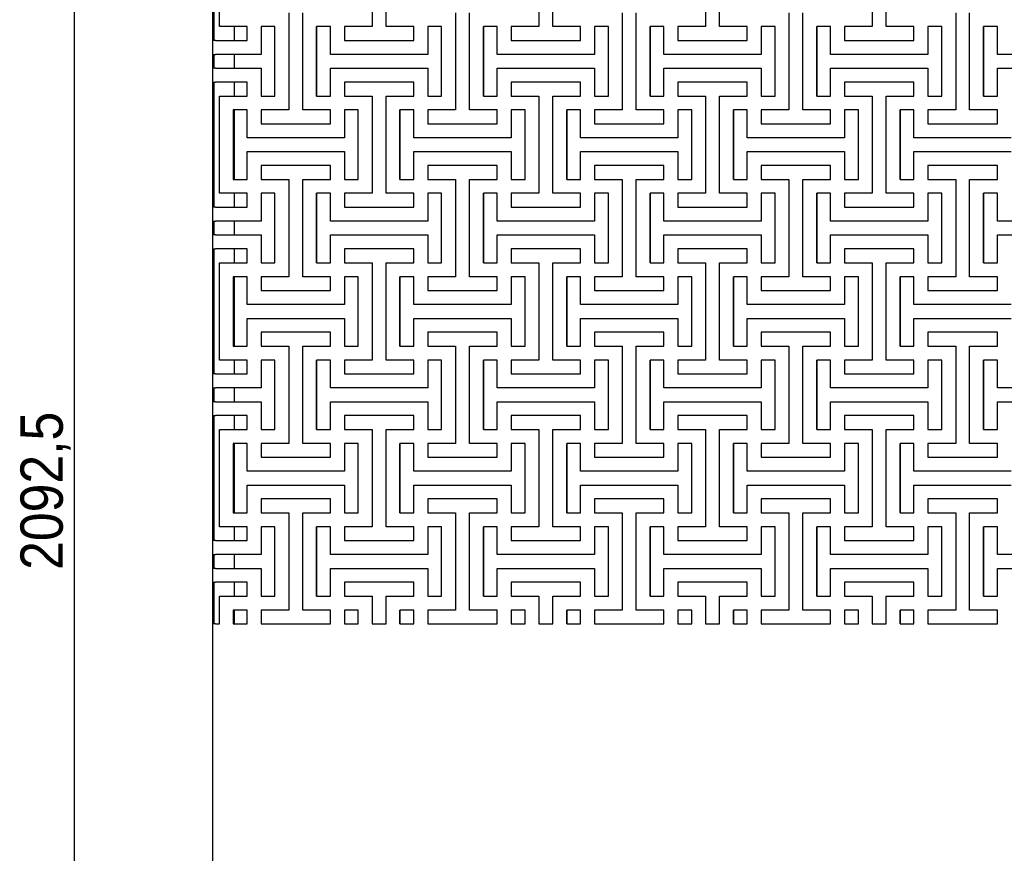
# Model space of a CAD drawing. Header units: millimetres. Extents: x -474 to 5676, y -231 to 4074.
# Tile 2 of 43: x 357 to 1095, y 1922 to 2547. Entities that reach past the tile are written whole.
import ezdxf

# ---------------------------------------------------------------- set-up
doc = ezdxf.new("R2010")
doc.units = ezdxf.units.MM
doc.header["$LTSCALE"] = 12
doc.linetypes.add('SLD-Solido', pattern=[0])
doc.layers.add('QUOTE', color=1, linetype='SLD-Solido')
doc.styles.add('SLDTEXTSTYLE0', font='GOTHIC.TTF', dxfattribs={"width": 0.913})
doc.dimstyles.new('SLDDIMSTYLE0', dxfattribs={"dimtxt": 31.75, "dimasz": 33.6, "dimexe": 0, "dimexo": 0.0625, "dimgap": 7.9375, "dimtad": 1, "dimdec": 1, "dimrnd": 1e-09, "dimzin": 12, "dimdsep": 46, "dimtxsty": 'SLDTEXTSTYLE0', "dimsah": 1, "dimcen": 0.09, "dimadec": 0, "dimazin": 3, "dimtfac": 1, "dimtdec": 1, "dimtofl": 0, "dimtmove": 0, "dimatfit": 3, "dimfxl": 1, "dimfrac": 2, "dimtolj": 1, "dimtzin": 12, "dimarcsym": 0})

# ---------------------------------------------------------------- blocks, each defined once
blk = doc.blocks.new('_D')
at = {"layer": 'QUOTE', "transparency": 16777216}
for p, q in [((491.42, 3219.91), (385.63, 3219.91)), ((397.63, 1127.46), (397.63, 3219.91)), ((491.42, 1127.46), (385.63, 1127.46))]:
    blk.add_line(p, q, dxfattribs=at)
for points in [[(397.63, 3219.91), (394.63, 3186.31), (400.63, 3186.31)], [(397.63, 1127.46), (400.63, 1161.06), (394.63, 1161.06)]]:
    blk.add_solid(points, dxfattribs=at)
at = {"layer": 'QUOTE', "transparency": 16777216, "insert": (357.07, 2134.53), "char_height": 31.75, "attachment_point": 1, "rotation": 90, "style": 'SLDTEXTSTYLE0'}
blk.add_mtext('2092,5', dxfattribs=at)

msp = doc.modelspace()

# ---------------------------------------------------------------- linework, layer by layer
for p, q in [((501.02, 2614.82), (501.02, 2541.9)), ((502.22, 2541.9), (502.22, 2614.82)), ((506.23, 2541.9), (506.23, 2614.82)), ((620.81, 2614.82), (620.81, 2541.9)), ((631.23, 2541.9), (631.23, 2614.82)), ((745.81, 2614.82), (745.81, 2541.9)), ((756.23, 2541.9), (756.23, 2614.82)), ((870.81, 2614.82), (870.81, 2541.9)), ((881.23, 2541.9), (881.23, 2614.82)), ((995.81, 2614.82), (995.81, 2541.9)), ((1006.23, 2541.9), (1006.23, 2614.82)), ((558.31, 2552.32), (558.31, 2479.4)), ((568.73, 2479.4), (568.73, 2552.32)), ((683.31, 2552.32), (683.31, 2479.4)), ((693.73, 2479.4), (693.73, 2552.32)), ((808.31, 2552.32), (808.31, 2479.4)), ((818.73, 2479.4), (818.73, 2552.32)), ((933.31, 2552.32), (933.31, 2479.4)), ((943.73, 2479.4), (943.73, 2552.32)), ((1058.31, 2552.32), (1058.31, 2479.4)), ((1068.73, 2479.4), (1068.73, 2552.32)), ((502.22, 2541.9), (501.02, 2541.9)), ((501.02, 2541.9), (501.02, 2531.48)), ((502.22, 2531.48), (502.22, 2541.9)), ((527.06, 2541.9), (506.23, 2541.9)), ((517.22, 2541.9), (517.22, 2531.48)), ((527.06, 2531.48), (527.06, 2541.9)), ((547.9, 2541.9), (537.48, 2541.9)), ((537.48, 2541.9), (537.48, 2521.07)), ((547.9, 2489.82), (547.9, 2541.9)), ((579.15, 2489.82), (579.15, 2541.9)), ((589.56, 2541.9), (579.15, 2541.9)), ((579.15, 2541.9), (579.15, 2489.82)), ((589.56, 2521.07), (589.56, 2541.9)), ((620.81, 2541.9), (599.98, 2541.9)), ((599.98, 2541.9), (599.98, 2531.48)), ((652.06, 2541.9), (631.23, 2541.9)), ((652.06, 2531.48), (652.06, 2541.9)), ((672.9, 2541.9), (662.48, 2541.9)), ((662.48, 2541.9), (662.48, 2521.07)), ((672.9, 2489.82), (672.9, 2541.9)), ((704.15, 2489.82), (704.15, 2541.9)), ((714.56, 2541.9), (704.15, 2541.9)), ((704.15, 2541.9), (704.15, 2489.82)), ((714.56, 2521.07), (714.56, 2541.9)), ((745.81, 2541.9), (724.98, 2541.9)), ((724.98, 2541.9), (724.98, 2531.48)), ((777.06, 2541.9), (756.23, 2541.9)), ((777.06, 2531.48), (777.06, 2541.9)), ((797.9, 2541.9), (787.48, 2541.9)), ((787.48, 2541.9), (787.48, 2521.07)), ((797.9, 2489.82), (797.9, 2541.9)), ((829.15, 2489.82), (829.15, 2541.9)), ((839.56, 2541.9), (829.15, 2541.9)), ((829.15, 2541.9), (829.15, 2489.82)), ((839.56, 2521.07), (839.56, 2541.9)), ((870.81, 2541.9), (849.98, 2541.9)), ((849.98, 2541.9), (849.98, 2531.48)), ((902.06, 2541.9), (881.23, 2541.9)), ((902.06, 2531.48), (902.06, 2541.9)), ((922.9, 2541.9), (912.48, 2541.9)), ((912.48, 2541.9), (912.48, 2521.07)), ((922.9, 2489.82), (922.9, 2541.9)), ((954.15, 2489.82), (954.15, 2541.9)), ((964.56, 2541.9), (954.15, 2541.9)), ((954.15, 2541.9), (954.15, 2489.82)), ((964.56, 2521.07), (964.56, 2541.9)), ((995.81, 2541.9), (974.98, 2541.9)), ((974.98, 2541.9), (974.98, 2531.48)), ((1027.06, 2541.9), (1006.23, 2541.9)), ((1027.06, 2531.48), (1027.06, 2541.9)), ((1047.9, 2541.9), (1037.48, 2541.9)), ((1037.48, 2541.9), (1037.48, 2521.07)), ((1047.9, 2489.82), (1047.9, 2541.9)), ((1079.15, 2489.82), (1079.15, 2541.9)), ((1089.56, 2541.9), (1079.15, 2541.9)), ((1079.15, 2541.9), (1079.15, 2489.82)), ((1089.56, 2521.07), (1089.56, 2541.9)), ((501.02, 2531.48), (501.02, 2521.07)), ((503.42, 2531.48), (501.02, 2531.48)), ((503.42, 2531.48), (527.06, 2531.48)), ((599.98, 2531.48), (652.06, 2531.48)), ((724.98, 2531.48), (777.06, 2531.48)), ((849.98, 2531.48), (902.06, 2531.48)), ((974.98, 2531.48), (1027.06, 2531.48)), ((501.02, 2521.07), (503.42, 2521.07)), ((501.02, 2521.07), (501.02, 2510.65)), ((502.22, 2510.65), (502.22, 2521.07)), ((537.48, 2521.07), (503.42, 2521.07)), ((517.22, 2521.07), (517.22, 2510.65)), ((662.48, 2521.07), (589.56, 2521.07)), ((787.48, 2521.07), (714.56, 2521.07)), ((912.48, 2521.07), (839.56, 2521.07)), ((1037.48, 2521.07), (964.56, 2521.07)), ((1162.48, 2521.07), (1089.56, 2521.07)), ((501.02, 2510.65), (501.02, 2500.23)), ((503.42, 2510.65), (501.02, 2510.65)), ((503.42, 2510.65), (537.48, 2510.65)), ((537.48, 2510.65), (537.48, 2489.82)), ((589.56, 2489.82), (589.56, 2510.65)), ((589.56, 2510.65), (662.48, 2510.65)), ((662.48, 2510.65), (662.48, 2489.82)), ((714.56, 2489.82), (714.56, 2510.65)), ((714.56, 2510.65), (787.48, 2510.65)), ((787.48, 2510.65), (787.48, 2489.82)), ((839.56, 2489.82), (839.56, 2510.65)), ((839.56, 2510.65), (912.48, 2510.65)), ((912.48, 2510.65), (912.48, 2489.82)), ((964.56, 2489.82), (964.56, 2510.65)), ((964.56, 2510.65), (1037.48, 2510.65)), ((1037.48, 2510.65), (1037.48, 2489.82)), ((1089.56, 2489.82), (1089.56, 2510.65)), ((1089.56, 2510.65), (1162.48, 2510.65)), ((501.02, 2500.23), (503.42, 2500.23)), ((501.02, 2500.23), (501.02, 2489.82)), ((502.22, 2489.82), (502.22, 2500.23)), ((527.06, 2500.23), (503.42, 2500.23)), ((517.22, 2500.23), (517.22, 2489.82)), ((527.06, 2489.82), (527.06, 2500.23)), ((652.06, 2500.23), (599.98, 2500.23)), ((599.98, 2500.23), (599.98, 2489.82)), ((652.06, 2489.82), (652.06, 2500.23)), ((777.06, 2500.23), (724.98, 2500.23)), ((724.98, 2500.23), (724.98, 2489.82)), ((777.06, 2489.82), (777.06, 2500.23)), ((902.06, 2500.23), (849.98, 2500.23)), ((849.98, 2500.23), (849.98, 2489.82)), ((902.06, 2489.82), (902.06, 2500.23)), ((1027.06, 2500.23), (974.98, 2500.23)), ((974.98, 2500.23), (974.98, 2489.82)), ((1027.06, 2489.82), (1027.06, 2500.23)), ((502.22, 2489.82), (501.02, 2489.82)), ((501.02, 2489.82), (501.02, 2416.9)), ((502.22, 2416.9), (502.22, 2489.82)), ((506.23, 2416.9), (506.23, 2489.82)), ((506.23, 2489.82), (527.06, 2489.82)), ((537.48, 2489.82), (547.9, 2489.82)), ((579.15, 2489.82), (589.56, 2489.82)), ((599.98, 2489.82), (620.81, 2489.82)), ((620.81, 2489.82), (620.81, 2416.9)), ((631.23, 2416.9), (631.23, 2489.82)), ((631.23, 2489.82), (652.06, 2489.82)), ((662.48, 2489.82), (672.9, 2489.82)), ((704.15, 2489.82), (714.56, 2489.82)), ((724.98, 2489.82), (745.81, 2489.82)), ((745.81, 2489.82), (745.81, 2416.9)), ((756.23, 2416.9), (756.23, 2489.82)), ((756.23, 2489.82), (777.06, 2489.82)), ((787.48, 2489.82), (797.9, 2489.82)), ((829.15, 2489.82), (839.56, 2489.82)), ((849.98, 2489.82), (870.81, 2489.82)), ((870.81, 2489.82), (870.81, 2416.9)), ((881.23, 2416.9), (881.23, 2489.82)), ((881.23, 2489.82), (902.06, 2489.82)), ((912.48, 2489.82), (922.9, 2489.82)), ((954.15, 2489.82), (964.56, 2489.82)), ((974.98, 2489.82), (995.81, 2489.82)), ((995.81, 2489.82), (995.81, 2416.9)), ((1006.23, 2416.9), (1006.23, 2489.82)), ((1006.23, 2489.82), (1027.06, 2489.82)), ((1037.48, 2489.82), (1047.9, 2489.82)), ((1079.15, 2489.82), (1089.56, 2489.82)), ((527.06, 2479.4), (516.65, 2479.4)), ((516.65, 2479.4), (516.65, 2427.32)), ((517.22, 2479.4), (517.22, 2427.32)), ((527.06, 2458.57), (527.06, 2479.4)), ((558.31, 2479.4), (537.48, 2479.4)), ((537.48, 2479.4), (537.48, 2468.98)), ((589.56, 2479.4), (568.73, 2479.4)), ((589.56, 2468.98), (589.56, 2479.4)), ((610.4, 2479.4), (599.98, 2479.4)), ((599.98, 2479.4), (599.98, 2458.57)), ((610.4, 2427.32), (610.4, 2479.4)), ((641.65, 2427.32), (641.65, 2479.4)), ((652.06, 2479.4), (641.65, 2479.4)), ((641.65, 2479.4), (641.65, 2427.32)), ((652.06, 2458.57), (652.06, 2479.4)), ((683.31, 2479.4), (662.48, 2479.4)), ((662.48, 2479.4), (662.48, 2468.98)), ((714.56, 2479.4), (693.73, 2479.4)), ((714.56, 2468.98), (714.56, 2479.4)), ((735.4, 2479.4), (724.98, 2479.4)), ((724.98, 2479.4), (724.98, 2458.57)), ((735.4, 2427.32), (735.4, 2479.4)), ((766.65, 2427.32), (766.65, 2479.4)), ((777.06, 2479.4), (766.65, 2479.4)), ((766.65, 2479.4), (766.65, 2427.32)), ((777.06, 2458.57), (777.06, 2479.4)), ((808.31, 2479.4), (787.48, 2479.4)), ((787.48, 2479.4), (787.48, 2468.98)), ((839.56, 2479.4), (818.73, 2479.4)), ((839.56, 2468.98), (839.56, 2479.4)), ((860.4, 2479.4), (849.98, 2479.4)), ((849.98, 2479.4), (849.98, 2458.57)), ((860.4, 2427.32), (860.4, 2479.4)), ((891.65, 2427.32), (891.65, 2479.4)), ((902.06, 2479.4), (891.65, 2479.4)), ((891.65, 2479.4), (891.65, 2427.32)), ((902.06, 2458.57), (902.06, 2479.4)), ((933.31, 2479.4), (912.48, 2479.4)), ((912.48, 2479.4), (912.48, 2468.98)), ((964.56, 2479.4), (943.73, 2479.4)), ((964.56, 2468.98), (964.56, 2479.4)), ((985.4, 2479.4), (974.98, 2479.4)), ((974.98, 2479.4), (974.98, 2458.57)), ((985.4, 2427.32), (985.4, 2479.4)), ((1016.65, 2427.32), (1016.65, 2479.4)), ((1027.06, 2479.4), (1016.65, 2479.4)), ((1016.65, 2479.4), (1016.65, 2427.32)), ((1027.06, 2458.57), (1027.06, 2479.4)), ((1058.31, 2479.4), (1037.48, 2479.4)), ((1037.48, 2479.4), (1037.48, 2468.98)), ((1089.56, 2479.4), (1068.73, 2479.4)), ((1089.56, 2468.98), (1089.56, 2479.4)), ((537.48, 2468.98), (589.56, 2468.98)), ((662.48, 2468.98), (714.56, 2468.98)), ((787.48, 2468.98), (839.56, 2468.98)), ((912.48, 2468.98), (964.56, 2468.98)), ((1037.48, 2468.98), (1089.56, 2468.98)), ((599.98, 2458.57), (527.06, 2458.57)), ((724.98, 2458.57), (652.06, 2458.57)), ((849.98, 2458.57), (777.06, 2458.57)), ((974.98, 2458.57), (902.06, 2458.57)), ((1099.98, 2458.57), (1027.06, 2458.57)), ((527.06, 2427.32), (527.06, 2448.15)), ((527.06, 2448.15), (599.98, 2448.15)), ((599.98, 2448.15), (599.98, 2427.32)), ((652.06, 2427.32), (652.06, 2448.15)), ((652.06, 2448.15), (724.98, 2448.15)), ((724.98, 2448.15), (724.98, 2427.32)), ((777.06, 2427.32), (777.06, 2448.15)), ((777.06, 2448.15), (849.98, 2448.15)), ((849.98, 2448.15), (849.98, 2427.32)), ((902.06, 2427.32), (902.06, 2448.15)), ((902.06, 2448.15), (974.98, 2448.15)), ((974.98, 2448.15), (974.98, 2427.32)), ((1027.06, 2427.32), (1027.06, 2448.15)), ((1027.06, 2448.15), (1099.98, 2448.15)), ((589.56, 2437.73), (537.48, 2437.73)), ((537.48, 2437.73), (537.48, 2427.32)), ((589.56, 2427.32), (589.56, 2437.73)), ((714.56, 2437.73), (662.48, 2437.73)), ((662.48, 2437.73), (662.48, 2427.32)), ((714.56, 2427.32), (714.56, 2437.73)), ((839.56, 2437.73), (787.48, 2437.73)), ((787.48, 2437.73), (787.48, 2427.32)), ((839.56, 2427.32), (839.56, 2437.73)), ((964.56, 2437.73), (912.48, 2437.73)), ((912.48, 2437.73), (912.48, 2427.32)), ((964.56, 2427.32), (964.56, 2437.73)), ((1089.56, 2437.73), (1037.48, 2437.73)), ((1037.48, 2437.73), (1037.48, 2427.32)), ((1089.56, 2427.32), (1089.56, 2437.73)), ((516.65, 2427.32), (527.06, 2427.32)), ((537.48, 2427.32), (558.31, 2427.32)), ((558.31, 2427.32), (558.31, 2354.4)), ((568.73, 2354.4), (568.73, 2427.32)), ((568.73, 2427.32), (589.56, 2427.32)), ((599.98, 2427.32), (610.4, 2427.32)), ((641.65, 2427.32), (652.06, 2427.32)), ((662.48, 2427.32), (683.31, 2427.32)), ((683.31, 2427.32), (683.31, 2354.4)), ((693.73, 2354.4), (693.73, 2427.32)), ((693.73, 2427.32), (714.56, 2427.32)), ((724.98, 2427.32), (735.4, 2427.32)), ((766.65, 2427.32), (777.06, 2427.32)), ((787.48, 2427.32), (808.31, 2427.32)), ((808.31, 2427.32), (808.31, 2354.4)), ((818.73, 2354.4), (818.73, 2427.32)), ((818.73, 2427.32), (839.56, 2427.32)), ((849.98, 2427.32), (860.4, 2427.32)), ((891.65, 2427.32), (902.06, 2427.32)), ((912.48, 2427.32), (933.31, 2427.32)), ((933.31, 2427.32), (933.31, 2354.4)), ((943.73, 2354.4), (943.73, 2427.32)), ((943.73, 2427.32), (964.56, 2427.32)), ((974.98, 2427.32), (985.4, 2427.32)), ((1016.65, 2427.32), (1027.06, 2427.32)), ((1037.48, 2427.32), (1058.31, 2427.32)), ((1058.31, 2427.32), (1058.31, 2354.4)), ((1068.73, 2354.4), (1068.73, 2427.32)), ((1068.73, 2427.32), (1089.56, 2427.32)), ((502.22, 2416.9), (501.02, 2416.9)), ((501.02, 2416.9), (501.02, 2406.48)), ((502.22, 2406.48), (502.22, 2416.9)), ((527.06, 2416.9), (506.23, 2416.9)), ((517.22, 2416.9), (517.22, 2406.48)), ((527.06, 2406.48), (527.06, 2416.9)), ((547.9, 2416.9), (537.48, 2416.9)), ((537.48, 2416.9), (537.48, 2396.07)), ((547.9, 2364.82), (547.9, 2416.9)), ((579.15, 2364.82), (579.15, 2416.9)), ((589.56, 2416.9), (579.15, 2416.9)), ((579.15, 2416.9), (579.15, 2364.82)), ((589.56, 2396.07), (589.56, 2416.9)), ((620.81, 2416.9), (599.98, 2416.9)), ((599.98, 2416.9), (599.98, 2406.48)), ((652.06, 2416.9), (631.23, 2416.9)), ((652.06, 2406.48), (652.06, 2416.9)), ((672.9, 2416.9), (662.48, 2416.9)), ((662.48, 2416.9), (662.48, 2396.07)), ((672.9, 2364.82), (672.9, 2416.9)), ((704.15, 2364.82), (704.15, 2416.9)), ((714.56, 2416.9), (704.15, 2416.9)), ((704.15, 2416.9), (704.15, 2364.82)), ((714.56, 2396.07), (714.56, 2416.9)), ((745.81, 2416.9), (724.98, 2416.9)), ((724.98, 2416.9), (724.98, 2406.48)), ((777.06, 2416.9), (756.23, 2416.9)), ((777.06, 2406.48), (777.06, 2416.9)), ((797.9, 2416.9), (787.48, 2416.9)), ((787.48, 2416.9), (787.48, 2396.07)), ((797.9, 2364.82), (797.9, 2416.9)), ((829.15, 2364.82), (829.15, 2416.9)), ((839.56, 2416.9), (829.15, 2416.9)), ((829.15, 2416.9), (829.15, 2364.82)), ((839.56, 2396.07), (839.56, 2416.9)), ((870.81, 2416.9), (849.98, 2416.9)), ((849.98, 2416.9), (849.98, 2406.48)), ((902.06, 2416.9), (881.23, 2416.9)), ((902.06, 2406.48), (902.06, 2416.9)), ((922.9, 2416.9), (912.48, 2416.9)), ((912.48, 2416.9), (912.48, 2396.07)), ((922.9, 2364.82), (922.9, 2416.9)), ((954.15, 2364.82), (954.15, 2416.9)), ((964.56, 2416.9), (954.15, 2416.9)), ((954.15, 2416.9), (954.15, 2364.82)), ((964.56, 2396.07), (964.56, 2416.9)), ((995.81, 2416.9), (974.98, 2416.9)), ((974.98, 2416.9), (974.98, 2406.48)), ((1027.06, 2416.9), (1006.23, 2416.9)), ((1027.06, 2406.48), (1027.06, 2416.9)), ((1047.9, 2416.9), (1037.48, 2416.9)), ((1037.48, 2416.9), (1037.48, 2396.07)), ((1047.9, 2364.82), (1047.9, 2416.9)), ((1079.15, 2364.82), (1079.15, 2416.9)), ((1089.56, 2416.9), (1079.15, 2416.9)), ((1079.15, 2416.9), (1079.15, 2364.82)), ((1089.56, 2396.07), (1089.56, 2416.9)), ((501.02, 2406.48), (501.02, 2396.07)), ((503.42, 2406.48), (501.02, 2406.48)), ((503.42, 2406.48), (527.06, 2406.48)), ((599.98, 2406.48), (652.06, 2406.48)), ((724.98, 2406.48), (777.06, 2406.48)), ((849.98, 2406.48), (902.06, 2406.48)), ((974.98, 2406.48), (1027.06, 2406.48)), ((501.02, 2396.07), (503.42, 2396.07)), ((501.02, 2396.07), (501.02, 2385.65)), ((502.22, 2385.65), (502.22, 2396.07)), ((537.48, 2396.07), (503.42, 2396.07)), ((517.22, 2396.07), (517.22, 2385.65)), ((662.48, 2396.07), (589.56, 2396.07)), ((787.48, 2396.07), (714.56, 2396.07)), ((912.48, 2396.07), (839.56, 2396.07)), ((1037.48, 2396.07), (964.56, 2396.07)), ((1162.48, 2396.07), (1089.56, 2396.07)), ((501.02, 2385.65), (501.02, 2375.23)), ((503.42, 2385.65), (501.02, 2385.65)), ((503.42, 2385.65), (537.48, 2385.65)), ((537.48, 2385.65), (537.48, 2364.82)), ((589.56, 2364.82), (589.56, 2385.65)), ((589.56, 2385.65), (662.48, 2385.65)), ((662.48, 2385.65), (662.48, 2364.82)), ((714.56, 2364.82), (714.56, 2385.65)), ((714.56, 2385.65), (787.48, 2385.65)), ((787.48, 2385.65), (787.48, 2364.82)), ((839.56, 2364.82), (839.56, 2385.65)), ((839.56, 2385.65), (912.48, 2385.65)), ((912.48, 2385.65), (912.48, 2364.82)), ((964.56, 2364.82), (964.56, 2385.65)), ((964.56, 2385.65), (1037.48, 2385.65)), ((1037.48, 2385.65), (1037.48, 2364.82)), ((1089.56, 2364.82), (1089.56, 2385.65)), ((1089.56, 2385.65), (1162.48, 2385.65)), ((501.02, 2375.23), (503.42, 2375.23)), ((501.02, 2375.23), (501.02, 2364.82)), ((502.22, 2364.82), (502.22, 2375.23)), ((527.06, 2375.23), (503.42, 2375.23)), ((517.22, 2375.23), (517.22, 2364.82)), ((527.06, 2364.82), (527.06, 2375.23)), ((652.06, 2375.23), (599.98, 2375.23)), ((599.98, 2375.23), (599.98, 2364.82)), ((652.06, 2364.82), (652.06, 2375.23)), ((777.06, 2375.23), (724.98, 2375.23)), ((724.98, 2375.23), (724.98, 2364.82)), ((777.06, 2364.82), (777.06, 2375.23)), ((902.06, 2375.23), (849.98, 2375.23)), ((849.98, 2375.23), (849.98, 2364.82)), ((902.06, 2364.82), (902.06, 2375.23)), ((1027.06, 2375.23), (974.98, 2375.23)), ((974.98, 2375.23), (974.98, 2364.82)), ((1027.06, 2364.82), (1027.06, 2375.23)), ((502.22, 2364.82), (501.02, 2364.82)), ((501.02, 2364.82), (501.02, 2291.9)), ((502.22, 2291.9), (502.22, 2364.82)), ((506.23, 2291.9), (506.23, 2364.82)), ((506.23, 2364.82), (527.06, 2364.82)), ((537.48, 2364.82), (547.9, 2364.82)), ((579.15, 2364.82), (589.56, 2364.82)), ((599.98, 2364.82), (620.81, 2364.82)), ((620.81, 2364.82), (620.81, 2291.9)), ((631.23, 2291.9), (631.23, 2364.82)), ((631.23, 2364.82), (652.06, 2364.82)), ((662.48, 2364.82), (672.9, 2364.82)), ((704.15, 2364.82), (714.56, 2364.82)), ((724.98, 2364.82), (745.81, 2364.82)), ((745.81, 2364.82), (745.81, 2291.9)), ((756.23, 2291.9), (756.23, 2364.82)), ((756.23, 2364.82), (777.06, 2364.82)), ((787.48, 2364.82), (797.9, 2364.82)), ((829.15, 2364.82), (839.56, 2364.82)), ((849.98, 2364.82), (870.81, 2364.82)), ((870.81, 2364.82), (870.81, 2291.9)), ((881.23, 2291.9), (881.23, 2364.82)), ((881.23, 2364.82), (902.06, 2364.82)), ((912.48, 2364.82), (922.9, 2364.82)), ((954.15, 2364.82), (964.56, 2364.82)), ((974.98, 2364.82), (995.81, 2364.82)), ((995.81, 2364.82), (995.81, 2291.9)), ((1006.23, 2291.9), (1006.23, 2364.82)), ((1006.23, 2364.82), (1027.06, 2364.82)), ((1037.48, 2364.82), (1047.9, 2364.82)), ((1079.15, 2364.82), (1089.56, 2364.82)), ((527.06, 2354.4), (516.65, 2354.4)), ((516.65, 2354.4), (516.65, 2302.32)), ((517.22, 2354.4), (517.22, 2302.32)), ((527.06, 2333.57), (527.06, 2354.4)), ((558.31, 2354.4), (537.48, 2354.4)), ((537.48, 2354.4), (537.48, 2343.98)), ((589.56, 2354.4), (568.73, 2354.4)), ((589.56, 2343.98), (589.56, 2354.4)), ((610.4, 2354.4), (599.98, 2354.4)), ((599.98, 2354.4), (599.98, 2333.57)), ((610.4, 2302.32), (610.4, 2354.4)), ((641.65, 2302.32), (641.65, 2354.4)), ((652.06, 2354.4), (641.65, 2354.4)), ((641.65, 2354.4), (641.65, 2302.32)), ((652.06, 2333.57), (652.06, 2354.4)), ((683.31, 2354.4), (662.48, 2354.4)), ((662.48, 2354.4), (662.48, 2343.98)), ((714.56, 2354.4), (693.73, 2354.4)), ((714.56, 2343.98), (714.56, 2354.4)), ((735.4, 2354.4), (724.98, 2354.4)), ((724.98, 2354.4), (724.98, 2333.57)), ((735.4, 2302.32), (735.4, 2354.4)), ((766.65, 2302.32), (766.65, 2354.4)), ((777.06, 2354.4), (766.65, 2354.4)), ((766.65, 2354.4), (766.65, 2302.32)), ((777.06, 2333.57), (777.06, 2354.4)), ((808.31, 2354.4), (787.48, 2354.4)), ((787.48, 2354.4), (787.48, 2343.98)), ((839.56, 2354.4), (818.73, 2354.4)), ((839.56, 2343.98), (839.56, 2354.4)), ((860.4, 2354.4), (849.98, 2354.4)), ((849.98, 2354.4), (849.98, 2333.57)), ((860.4, 2302.32), (860.4, 2354.4)), ((891.65, 2302.32), (891.65, 2354.4)), ((902.06, 2354.4), (891.65, 2354.4)), ((891.65, 2354.4), (891.65, 2302.32)), ((902.06, 2333.57), (902.06, 2354.4)), ((933.31, 2354.4), (912.48, 2354.4)), ((912.48, 2354.4), (912.48, 2343.98)), ((964.56, 2354.4), (943.73, 2354.4)), ((964.56, 2343.98), (964.56, 2354.4)), ((985.4, 2354.4), (974.98, 2354.4)), ((974.98, 2354.4), (974.98, 2333.57)), ((985.4, 2302.32), (985.4, 2354.4)), ((1016.65, 2302.32), (1016.65, 2354.4)), ((1027.06, 2354.4), (1016.65, 2354.4)), ((1016.65, 2354.4), (1016.65, 2302.32)), ((1027.06, 2333.57), (1027.06, 2354.4)), ((1058.31, 2354.4), (1037.48, 2354.4)), ((1037.48, 2354.4), (1037.48, 2343.98)), ((1089.56, 2354.4), (1068.73, 2354.4)), ((1089.56, 2343.98), (1089.56, 2354.4)), ((537.48, 2343.98), (589.56, 2343.98)), ((662.48, 2343.98), (714.56, 2343.98)), ((787.48, 2343.98), (839.56, 2343.98)), ((912.48, 2343.98), (964.56, 2343.98)), ((1037.48, 2343.98), (1089.56, 2343.98)), ((599.98, 2333.57), (527.06, 2333.57)), ((724.98, 2333.57), (652.06, 2333.57)), ((849.98, 2333.57), (777.06, 2333.57)), ((974.98, 2333.57), (902.06, 2333.57)), ((1099.98, 2333.57), (1027.06, 2333.57)), ((527.06, 2302.32), (527.06, 2323.15)), ((527.06, 2323.15), (599.98, 2323.15)), ((599.98, 2323.15), (599.98, 2302.32)), ((652.06, 2302.32), (652.06, 2323.15)), ((652.06, 2323.15), (724.98, 2323.15)), ((724.98, 2323.15), (724.98, 2302.32)), ((777.06, 2302.32), (777.06, 2323.15)), ((777.06, 2323.15), (849.98, 2323.15)), ((849.98, 2323.15), (849.98, 2302.32)), ((902.06, 2302.32), (902.06, 2323.15)), ((902.06, 2323.15), (974.98, 2323.15)), ((974.98, 2323.15), (974.98, 2302.32)), ((1027.06, 2302.32), (1027.06, 2323.15)), ((1027.06, 2323.15), (1099.98, 2323.15)), ((589.56, 2312.73), (537.48, 2312.73)), ((537.48, 2312.73), (537.48, 2302.32)), ((589.56, 2302.32), (589.56, 2312.73)), ((714.56, 2312.73), (662.48, 2312.73)), ((662.48, 2312.73), (662.48, 2302.32)), ((714.56, 2302.32), (714.56, 2312.73)), ((839.56, 2312.73), (787.48, 2312.73)), ((787.48, 2312.73), (787.48, 2302.32)), ((839.56, 2302.32), (839.56, 2312.73)), ((964.56, 2312.73), (912.48, 2312.73)), ((912.48, 2312.73), (912.48, 2302.32)), ((964.56, 2302.32), (964.56, 2312.73)), ((1089.56, 2312.73), (1037.48, 2312.73)), ((1037.48, 2312.73), (1037.48, 2302.32)), ((1089.56, 2302.32), (1089.56, 2312.73)), ((516.65, 2302.32), (527.06, 2302.32)), ((537.48, 2302.32), (558.31, 2302.32)), ((558.31, 2302.32), (558.31, 2229.4)), ((568.73, 2229.4), (568.73, 2302.32)), ((568.73, 2302.32), (589.56, 2302.32)), ((599.98, 2302.32), (610.4, 2302.32)), ((641.65, 2302.32), (652.06, 2302.32)), ((662.48, 2302.32), (683.31, 2302.32)), ((683.31, 2302.32), (683.31, 2229.4)), ((693.73, 2229.4), (693.73, 2302.32)), ((693.73, 2302.32), (714.56, 2302.32)), ((724.98, 2302.32), (735.4, 2302.32)), ((766.65, 2302.32), (777.06, 2302.32)), ((787.48, 2302.32), (808.31, 2302.32)), ((808.31, 2302.32), (808.31, 2229.4)), ((818.73, 2229.4), (818.73, 2302.32)), ((818.73, 2302.32), (839.56, 2302.32)), ((849.98, 2302.32), (860.4, 2302.32)), ((891.65, 2302.32), (902.06, 2302.32)), ((912.48, 2302.32), (933.31, 2302.32)), ((933.31, 2302.32), (933.31, 2229.4)), ((943.73, 2229.4), (943.73, 2302.32)), ((943.73, 2302.32), (964.56, 2302.32)), ((974.98, 2302.32), (985.4, 2302.32)), ((1016.65, 2302.32), (1027.06, 2302.32)), ((1037.48, 2302.32), (1058.31, 2302.32)), ((1058.31, 2302.32), (1058.31, 2229.4)), ((1068.73, 2229.4), (1068.73, 2302.32)), ((1068.73, 2302.32), (1089.56, 2302.32)), ((502.22, 2291.9), (501.02, 2291.9)), ((501.02, 2291.9), (501.02, 2281.48)), ((502.22, 2281.48), (502.22, 2291.9)), ((527.06, 2291.9), (506.23, 2291.9)), ((517.22, 2291.9), (517.22, 2281.48)), ((527.06, 2281.48), (527.06, 2291.9)), ((547.9, 2291.9), (537.48, 2291.9)), ((537.48, 2291.9), (537.48, 2271.07)), ((547.9, 2239.82), (547.9, 2291.9)), ((579.15, 2239.82), (579.15, 2291.9)), ((589.56, 2291.9), (579.15, 2291.9)), ((579.15, 2291.9), (579.15, 2239.82)), ((589.56, 2271.07), (589.56, 2291.9)), ((620.81, 2291.9), (599.98, 2291.9)), ((599.98, 2291.9), (599.98, 2281.48)), ((652.06, 2291.9), (631.23, 2291.9)), ((652.06, 2281.48), (652.06, 2291.9)), ((672.9, 2291.9), (662.48, 2291.9)), ((662.48, 2291.9), (662.48, 2271.07)), ((672.9, 2239.82), (672.9, 2291.9)), ((704.15, 2239.82), (704.15, 2291.9)), ((714.56, 2291.9), (704.15, 2291.9)), ((704.15, 2291.9), (704.15, 2239.82)), ((714.56, 2271.07), (714.56, 2291.9)), ((745.81, 2291.9), (724.98, 2291.9)), ((724.98, 2291.9), (724.98, 2281.48)), ((777.06, 2291.9), (756.23, 2291.9)), ((777.06, 2281.48), (777.06, 2291.9)), ((797.9, 2291.9), (787.48, 2291.9)), ((787.48, 2291.9), (787.48, 2271.07)), ((797.9, 2239.82), (797.9, 2291.9)), ((829.15, 2239.82), (829.15, 2291.9)), ((839.56, 2291.9), (829.15, 2291.9)), ((829.15, 2291.9), (829.15, 2239.82)), ((839.56, 2271.07), (839.56, 2291.9)), ((870.81, 2291.9), (849.98, 2291.9)), ((849.98, 2291.9), (849.98, 2281.48)), ((902.06, 2291.9), (881.23, 2291.9)), ((902.06, 2281.48), (902.06, 2291.9)), ((922.9, 2291.9), (912.48, 2291.9)), ((912.48, 2291.9), (912.48, 2271.07)), ((922.9, 2239.82), (922.9, 2291.9)), ((954.15, 2239.82), (954.15, 2291.9)), ((964.56, 2291.9), (954.15, 2291.9)), ((954.15, 2291.9), (954.15, 2239.82)), ((964.56, 2271.07), (964.56, 2291.9)), ((995.81, 2291.9), (974.98, 2291.9)), ((974.98, 2291.9), (974.98, 2281.48)), ((1027.06, 2291.9), (1006.23, 2291.9)), ((1027.06, 2281.48), (1027.06, 2291.9)), ((1047.9, 2291.9), (1037.48, 2291.9)), ((1037.48, 2291.9), (1037.48, 2271.07)), ((1047.9, 2239.82), (1047.9, 2291.9)), ((1079.15, 2239.82), (1079.15, 2291.9)), ((1089.56, 2291.9), (1079.15, 2291.9)), ((1079.15, 2291.9), (1079.15, 2239.82)), ((1089.56, 2271.07), (1089.56, 2291.9)), ((501.02, 2281.48), (501.02, 2271.07)), ((503.42, 2281.48), (501.02, 2281.48)), ((503.42, 2281.48), (527.06, 2281.48)), ((599.98, 2281.48), (652.06, 2281.48)), ((724.98, 2281.48), (777.06, 2281.48)), ((849.98, 2281.48), (902.06, 2281.48)), ((974.98, 2281.48), (1027.06, 2281.48)), ((501.02, 2271.07), (503.42, 2271.07)), ((501.02, 2271.07), (501.02, 2260.65)), ((502.22, 2260.65), (502.22, 2271.07)), ((537.48, 2271.07), (503.42, 2271.07)), ((517.22, 2271.07), (517.22, 2260.65)), ((662.48, 2271.07), (589.56, 2271.07)), ((787.48, 2271.07), (714.56, 2271.07)), ((912.48, 2271.07), (839.56, 2271.07)), ((1037.48, 2271.07), (964.56, 2271.07)), ((1162.48, 2271.07), (1089.56, 2271.07)), ((501.02, 2260.65), (501.02, 2250.23)), ((503.42, 2260.65), (501.02, 2260.65)), ((503.42, 2260.65), (537.48, 2260.65)), ((537.48, 2260.65), (537.48, 2239.82)), ((589.56, 2239.82), (589.56, 2260.65)), ((589.56, 2260.65), (662.48, 2260.65)), ((662.48, 2260.65), (662.48, 2239.82)), ((714.56, 2239.82), (714.56, 2260.65)), ((714.56, 2260.65), (787.48, 2260.65)), ((787.48, 2260.65), (787.48, 2239.82)), ((839.56, 2239.82), (839.56, 2260.65)), ((839.56, 2260.65), (912.48, 2260.65)), ((912.48, 2260.65), (912.48, 2239.82)), ((964.56, 2239.82), (964.56, 2260.65)), ((964.56, 2260.65), (1037.48, 2260.65)), ((1037.48, 2260.65), (1037.48, 2239.82)), ((1089.56, 2239.82), (1089.56, 2260.65)), ((1089.56, 2260.65), (1162.48, 2260.65)), ((501.02, 2250.23), (503.42, 2250.23)), ((501.02, 2250.23), (501.02, 2239.82)), ((502.22, 2239.82), (502.22, 2250.23)), ((527.06, 2250.23), (503.42, 2250.23)), ((517.22, 2250.23), (517.22, 2239.82)), ((527.06, 2239.82), (527.06, 2250.23)), ((652.06, 2250.23), (599.98, 2250.23)), ((599.98, 2250.23), (599.98, 2239.82)), ((652.06, 2239.82), (652.06, 2250.23)), ((777.06, 2250.23), (724.98, 2250.23)), ((724.98, 2250.23), (724.98, 2239.82)), ((777.06, 2239.82), (777.06, 2250.23)), ((902.06, 2250.23), (849.98, 2250.23)), ((849.98, 2250.23), (849.98, 2239.82)), ((902.06, 2239.82), (902.06, 2250.23)), ((1027.06, 2250.23), (974.98, 2250.23)), ((974.98, 2250.23), (974.98, 2239.82)), ((1027.06, 2239.82), (1027.06, 2250.23)), ((502.22, 2239.82), (501.02, 2239.82)), ((501.02, 2239.82), (501.02, 2166.9)), ((502.22, 2166.9), (502.22, 2239.82)), ((506.23, 2166.9), (506.23, 2239.82)), ((506.23, 2239.82), (527.06, 2239.82)), ((537.48, 2239.82), (547.9, 2239.82)), ((579.15, 2239.82), (589.56, 2239.82)), ((599.98, 2239.82), (620.81, 2239.82)), ((620.81, 2239.82), (620.81, 2166.9)), ((631.23, 2166.9), (631.23, 2239.82)), ((631.23, 2239.82), (652.06, 2239.82)), ((662.48, 2239.82), (672.9, 2239.82)), ((704.15, 2239.82), (714.56, 2239.82)), ((724.98, 2239.82), (745.81, 2239.82)), ((745.81, 2239.82), (745.81, 2166.9)), ((756.23, 2166.9), (756.23, 2239.82)), ((756.23, 2239.82), (777.06, 2239.82)), ((787.48, 2239.82), (797.9, 2239.82)), ((829.15, 2239.82), (839.56, 2239.82)), ((849.98, 2239.82), (870.81, 2239.82)), ((870.81, 2239.82), (870.81, 2166.9)), ((881.23, 2166.9), (881.23, 2239.82)), ((881.23, 2239.82), (902.06, 2239.82)), ((912.48, 2239.82), (922.9, 2239.82)), ((954.15, 2239.82), (964.56, 2239.82)), ((974.98, 2239.82), (995.81, 2239.82)), ((995.81, 2239.82), (995.81, 2166.9)), ((1006.23, 2166.9), (1006.23, 2239.82)), ((1006.23, 2239.82), (1027.06, 2239.82)), ((1037.48, 2239.82), (1047.9, 2239.82)), ((1079.15, 2239.82), (1089.56, 2239.82)), ((527.06, 2229.4), (516.65, 2229.4)), ((516.65, 2229.4), (516.65, 2177.32)), ((517.22, 2229.4), (517.22, 2177.32)), ((527.06, 2208.57), (527.06, 2229.4)), ((558.31, 2229.4), (537.48, 2229.4)), ((537.48, 2229.4), (537.48, 2218.98)), ((589.56, 2229.4), (568.73, 2229.4)), ((589.56, 2218.98), (589.56, 2229.4)), ((610.4, 2229.4), (599.98, 2229.4)), ((599.98, 2229.4), (599.98, 2208.57)), ((610.4, 2177.32), (610.4, 2229.4)), ((641.65, 2177.32), (641.65, 2229.4)), ((652.06, 2229.4), (641.65, 2229.4)), ((641.65, 2229.4), (641.65, 2177.32)), ((652.06, 2208.57), (652.06, 2229.4)), ((683.31, 2229.4), (662.48, 2229.4)), ((662.48, 2229.4), (662.48, 2218.98)), ((714.56, 2229.4), (693.73, 2229.4)), ((714.56, 2218.98), (714.56, 2229.4)), ((735.4, 2229.4), (724.98, 2229.4)), ((724.98, 2229.4), (724.98, 2208.57)), ((735.4, 2177.32), (735.4, 2229.4)), ((766.65, 2177.32), (766.65, 2229.4)), ((777.06, 2229.4), (766.65, 2229.4)), ((766.65, 2229.4), (766.65, 2177.32)), ((777.06, 2208.57), (777.06, 2229.4)), ((808.31, 2229.4), (787.48, 2229.4)), ((787.48, 2229.4), (787.48, 2218.98)), ((839.56, 2229.4), (818.73, 2229.4)), ((839.56, 2218.98), (839.56, 2229.4)), ((860.4, 2229.4), (849.98, 2229.4)), ((849.98, 2229.4), (849.98, 2208.57)), ((860.4, 2177.32), (860.4, 2229.4)), ((891.65, 2177.32), (891.65, 2229.4)), ((902.06, 2229.4), (891.65, 2229.4)), ((891.65, 2229.4), (891.65, 2177.32)), ((902.06, 2208.57), (902.06, 2229.4)), ((933.31, 2229.4), (912.48, 2229.4)), ((912.48, 2229.4), (912.48, 2218.98)), ((964.56, 2229.4), (943.73, 2229.4)), ((964.56, 2218.98), (964.56, 2229.4)), ((985.4, 2229.4), (974.98, 2229.4)), ((974.98, 2229.4), (974.98, 2208.57)), ((985.4, 2177.32), (985.4, 2229.4)), ((1016.65, 2177.32), (1016.65, 2229.4)), ((1027.06, 2229.4), (1016.65, 2229.4)), ((1016.65, 2229.4), (1016.65, 2177.32)), ((1027.06, 2208.57), (1027.06, 2229.4)), ((1058.31, 2229.4), (1037.48, 2229.4)), ((1037.48, 2229.4), (1037.48, 2218.98)), ((1089.56, 2229.4), (1068.73, 2229.4)), ((1089.56, 2218.98), (1089.56, 2229.4)), ((537.48, 2218.98), (589.56, 2218.98)), ((662.48, 2218.98), (714.56, 2218.98)), ((787.48, 2218.98), (839.56, 2218.98)), ((912.48, 2218.98), (964.56, 2218.98)), ((1037.48, 2218.98), (1089.56, 2218.98)), ((599.98, 2208.57), (527.06, 2208.57)), ((724.98, 2208.57), (652.06, 2208.57)), ((849.98, 2208.57), (777.06, 2208.57)), ((974.98, 2208.57), (902.06, 2208.57)), ((1099.98, 2208.57), (1027.06, 2208.57)), ((527.06, 2177.32), (527.06, 2198.15)), ((527.06, 2198.15), (599.98, 2198.15)), ((599.98, 2198.15), (599.98, 2177.32)), ((652.06, 2177.32), (652.06, 2198.15)), ((652.06, 2198.15), (724.98, 2198.15)), ((724.98, 2198.15), (724.98, 2177.32)), ((777.06, 2177.32), (777.06, 2198.15)), ((777.06, 2198.15), (849.98, 2198.15)), ((849.98, 2198.15), (849.98, 2177.32)), ((902.06, 2177.32), (902.06, 2198.15)), ((902.06, 2198.15), (974.98, 2198.15)), ((974.98, 2198.15), (974.98, 2177.32)), ((1027.06, 2177.32), (1027.06, 2198.15)), ((1027.06, 2198.15), (1099.98, 2198.15)), ((589.56, 2187.73), (537.48, 2187.73)), ((537.48, 2187.73), (537.48, 2177.32)), ((589.56, 2177.32), (589.56, 2187.73)), ((714.56, 2187.73), (662.48, 2187.73)), ((662.48, 2187.73), (662.48, 2177.32)), ((714.56, 2177.32), (714.56, 2187.73)), ((839.56, 2187.73), (787.48, 2187.73)), ((787.48, 2187.73), (787.48, 2177.32)), ((839.56, 2177.32), (839.56, 2187.73)), ((964.56, 2187.73), (912.48, 2187.73)), ((912.48, 2187.73), (912.48, 2177.32)), ((964.56, 2177.32), (964.56, 2187.73)), ((1089.56, 2187.73), (1037.48, 2187.73)), ((1037.48, 2187.73), (1037.48, 2177.32)), ((1089.56, 2177.32), (1089.56, 2187.73)), ((516.65, 2177.32), (527.06, 2177.32)), ((537.48, 2177.32), (558.31, 2177.32)), ((558.31, 2177.32), (558.31, 2104.4)), ((568.73, 2104.4), (568.73, 2177.32)), ((568.73, 2177.32), (589.56, 2177.32)), ((599.98, 2177.32), (610.4, 2177.32)), ((641.65, 2177.32), (652.06, 2177.32)), ((662.48, 2177.32), (683.31, 2177.32)), ((683.31, 2177.32), (683.31, 2104.4)), ((693.73, 2104.4), (693.73, 2177.32)), ((693.73, 2177.32), (714.56, 2177.32)), ((724.98, 2177.32), (735.4, 2177.32)), ((766.65, 2177.32), (777.06, 2177.32)), ((787.48, 2177.32), (808.31, 2177.32)), ((808.31, 2177.32), (808.31, 2104.4)), ((818.73, 2104.4), (818.73, 2177.32)), ((818.73, 2177.32), (839.56, 2177.32)), ((849.98, 2177.32), (860.4, 2177.32)), ((891.65, 2177.32), (902.06, 2177.32)), ((912.48, 2177.32), (933.31, 2177.32)), ((933.31, 2177.32), (933.31, 2104.4)), ((943.73, 2104.4), (943.73, 2177.32)), ((943.73, 2177.32), (964.56, 2177.32)), ((974.98, 2177.32), (985.4, 2177.32)), ((1016.65, 2177.32), (1027.06, 2177.32)), ((1037.48, 2177.32), (1058.31, 2177.32)), ((1058.31, 2177.32), (1058.31, 2104.4)), ((1068.73, 2104.4), (1068.73, 2177.32)), ((1068.73, 2177.32), (1089.56, 2177.32)), ((502.22, 2166.9), (501.02, 2166.9)), ((501.02, 2166.9), (501.02, 2156.48)), ((502.22, 2156.48), (502.22, 2166.9)), ((527.06, 2166.9), (506.23, 2166.9)), ((517.22, 2166.9), (517.22, 2156.48)), ((527.06, 2156.48), (527.06, 2166.9)), ((547.9, 2166.9), (537.48, 2166.9)), ((537.48, 2166.9), (537.48, 2146.07)), ((547.9, 2114.82), (547.9, 2166.9)), ((579.15, 2114.82), (579.15, 2166.9)), ((589.56, 2166.9), (579.15, 2166.9)), ((579.15, 2166.9), (579.15, 2114.82)), ((589.56, 2146.07), (589.56, 2166.9)), ((620.81, 2166.9), (599.98, 2166.9)), ((599.98, 2166.9), (599.98, 2156.48)), ((652.06, 2166.9), (631.23, 2166.9)), ((652.06, 2156.48), (652.06, 2166.9)), ((672.9, 2166.9), (662.48, 2166.9)), ((662.48, 2166.9), (662.48, 2146.07)), ((672.9, 2114.82), (672.9, 2166.9)), ((704.15, 2114.82), (704.15, 2166.9)), ((714.56, 2166.9), (704.15, 2166.9)), ((704.15, 2166.9), (704.15, 2114.82)), ((714.56, 2146.07), (714.56, 2166.9)), ((745.81, 2166.9), (724.98, 2166.9)), ((724.98, 2166.9), (724.98, 2156.48)), ((777.06, 2166.9), (756.23, 2166.9)), ((777.06, 2156.48), (777.06, 2166.9)), ((797.9, 2166.9), (787.48, 2166.9)), ((787.48, 2166.9), (787.48, 2146.07)), ((797.9, 2114.82), (797.9, 2166.9)), ((829.15, 2114.82), (829.15, 2166.9)), ((839.56, 2166.9), (829.15, 2166.9)), ((829.15, 2166.9), (829.15, 2114.82)), ((839.56, 2146.07), (839.56, 2166.9)), ((870.81, 2166.9), (849.98, 2166.9)), ((849.98, 2166.9), (849.98, 2156.48)), ((902.06, 2166.9), (881.23, 2166.9)), ((902.06, 2156.48), (902.06, 2166.9)), ((922.9, 2166.9), (912.48, 2166.9)), ((912.48, 2166.9), (912.48, 2146.07)), ((922.9, 2114.82), (922.9, 2166.9)), ((954.15, 2114.82), (954.15, 2166.9)), ((964.56, 2166.9), (954.15, 2166.9)), ((954.15, 2166.9), (954.15, 2114.82)), ((964.56, 2146.07), (964.56, 2166.9)), ((995.81, 2166.9), (974.98, 2166.9)), ((974.98, 2166.9), (974.98, 2156.48)), ((1027.06, 2166.9), (1006.23, 2166.9)), ((1027.06, 2156.48), (1027.06, 2166.9)), ((1047.9, 2166.9), (1037.48, 2166.9)), ((1037.48, 2166.9), (1037.48, 2146.07)), ((1047.9, 2114.82), (1047.9, 2166.9)), ((1079.15, 2114.82), (1079.15, 2166.9)), ((1089.56, 2166.9), (1079.15, 2166.9)), ((1079.15, 2166.9), (1079.15, 2114.82)), ((1089.56, 2146.07), (1089.56, 2166.9)), ((501.02, 2156.48), (501.02, 2146.07)), ((503.42, 2156.48), (501.02, 2156.48)), ((503.42, 2156.48), (527.06, 2156.48)), ((599.98, 2156.48), (652.06, 2156.48)), ((724.98, 2156.48), (777.06, 2156.48)), ((849.98, 2156.48), (902.06, 2156.48)), ((974.98, 2156.48), (1027.06, 2156.48)), ((501.02, 2146.07), (503.42, 2146.07)), ((501.02, 2146.07), (501.02, 2135.65)), ((502.22, 2135.65), (502.22, 2146.07)), ((537.48, 2146.07), (503.42, 2146.07)), ((517.22, 2146.07), (517.22, 2135.65)), ((662.48, 2146.07), (589.56, 2146.07)), ((787.48, 2146.07), (714.56, 2146.07)), ((912.48, 2146.07), (839.56, 2146.07)), ((1037.48, 2146.07), (964.56, 2146.07)), ((1162.48, 2146.07), (1089.56, 2146.07)), ((501.02, 2135.65), (501.02, 2125.23)), ((503.42, 2135.65), (501.02, 2135.65)), ((503.42, 2135.65), (537.48, 2135.65)), ((537.48, 2135.65), (537.48, 2114.82)), ((589.56, 2114.82), (589.56, 2135.65)), ((589.56, 2135.65), (662.48, 2135.65)), ((662.48, 2135.65), (662.48, 2114.82)), ((714.56, 2114.82), (714.56, 2135.65)), ((714.56, 2135.65), (787.48, 2135.65)), ((787.48, 2135.65), (787.48, 2114.82)), ((839.56, 2114.82), (839.56, 2135.65)), ((839.56, 2135.65), (912.48, 2135.65)), ((912.48, 2135.65), (912.48, 2114.82)), ((964.56, 2114.82), (964.56, 2135.65)), ((964.56, 2135.65), (1037.48, 2135.65)), ((1037.48, 2135.65), (1037.48, 2114.82)), ((1089.56, 2114.82), (1089.56, 2135.65)), ((1089.56, 2135.65), (1162.48, 2135.65)), ((501.02, 2125.23), (503.42, 2125.23)), ((501.02, 2125.23), (501.02, 2114.82)), ((502.22, 2114.82), (502.22, 2125.23)), ((527.06, 2125.23), (503.42, 2125.23)), ((517.22, 2125.23), (517.22, 2114.82)), ((527.06, 2114.82), (527.06, 2125.23)), ((652.06, 2125.23), (599.98, 2125.23)), ((599.98, 2125.23), (599.98, 2114.82)), ((652.06, 2114.82), (652.06, 2125.23)), ((777.06, 2125.23), (724.98, 2125.23)), ((724.98, 2125.23), (724.98, 2114.82)), ((777.06, 2114.82), (777.06, 2125.23)), ((902.06, 2125.23), (849.98, 2125.23)), ((849.98, 2125.23), (849.98, 2114.82)), ((902.06, 2114.82), (902.06, 2125.23)), ((1027.06, 2125.23), (974.98, 2125.23)), ((974.98, 2125.23), (974.98, 2114.82)), ((1027.06, 2114.82), (1027.06, 2125.23)), ((502.22, 2114.82), (501.02, 2114.82)), ((501.02, 2114.82), (501.02, 2093.98)), ((502.22, 2093.98), (502.22, 2114.82)), ((506.23, 2093.98), (506.23, 2114.82)), ((506.23, 2114.82), (527.06, 2114.82)), ((537.48, 2114.82), (547.9, 2114.82)), ((579.15, 2114.82), (589.56, 2114.82)), ((599.98, 2114.82), (620.81, 2114.82)), ((620.81, 2114.82), (620.81, 2093.98)), ((631.23, 2093.98), (631.23, 2114.82)), ((631.23, 2114.82), (652.06, 2114.82)), ((662.48, 2114.82), (672.9, 2114.82)), ((704.15, 2114.82), (714.56, 2114.82)), ((724.98, 2114.82), (745.81, 2114.82)), ((745.81, 2114.82), (745.81, 2093.98)), ((756.23, 2093.98), (756.23, 2114.82)), ((756.23, 2114.82), (777.06, 2114.82)), ((787.48, 2114.82), (797.9, 2114.82)), ((829.15, 2114.82), (839.56, 2114.82)), ((849.98, 2114.82), (870.81, 2114.82)), ((870.81, 2114.82), (870.81, 2093.98)), ((881.23, 2093.98), (881.23, 2114.82)), ((881.23, 2114.82), (902.06, 2114.82)), ((912.48, 2114.82), (922.9, 2114.82)), ((954.15, 2114.82), (964.56, 2114.82)), ((974.98, 2114.82), (995.81, 2114.82)), ((995.81, 2114.82), (995.81, 2093.98)), ((1006.23, 2093.98), (1006.23, 2114.82)), ((1006.23, 2114.82), (1027.06, 2114.82)), ((1037.48, 2114.82), (1047.9, 2114.82)), ((1079.15, 2114.82), (1089.56, 2114.82)), ((516.65, 2104.4), (516.65, 2093.98)), ((527.06, 2104.4), (516.65, 2104.4)), ((517.22, 2104.4), (517.22, 2093.98)), ((527.06, 2093.98), (527.06, 2104.4)), ((558.31, 2104.4), (537.48, 2104.4)), ((537.48, 2104.4), (537.48, 2093.98)), ((589.56, 2104.4), (568.73, 2104.4)), ((589.56, 2093.98), (589.56, 2104.4)), ((599.98, 2104.4), (599.98, 2093.98)), ((610.4, 2104.4), (599.98, 2104.4)), ((610.4, 2093.98), (610.4, 2104.4)), ((641.65, 2093.98), (641.65, 2104.4)), ((652.06, 2104.4), (641.65, 2104.4)), ((641.65, 2104.4), (641.65, 2093.98)), ((652.06, 2093.98), (652.06, 2104.4)), ((683.31, 2104.4), (662.48, 2104.4)), ((662.48, 2104.4), (662.48, 2093.98)), ((714.56, 2104.4), (693.73, 2104.4)), ((714.56, 2093.98), (714.56, 2104.4)), ((735.4, 2104.4), (724.98, 2104.4)), ((724.98, 2104.4), (724.98, 2093.98)), ((735.4, 2093.98), (735.4, 2104.4)), ((766.65, 2093.98), (766.65, 2104.4)), ((766.65, 2104.4), (766.65, 2093.98)), ((777.06, 2104.4), (766.65, 2104.4)), ((777.06, 2093.98), (777.06, 2104.4)), ((808.31, 2104.4), (787.48, 2104.4)), ((787.48, 2104.4), (787.48, 2093.98)), ((839.56, 2104.4), (818.73, 2104.4)), ((839.56, 2093.98), (839.56, 2104.4)), ((849.98, 2104.4), (849.98, 2093.98)), ((860.4, 2104.4), (849.98, 2104.4)), ((860.4, 2093.98), (860.4, 2104.4)), ((891.65, 2093.98), (891.65, 2104.4)), ((891.65, 2104.4), (891.65, 2093.98)), ((902.06, 2104.4), (891.65, 2104.4)), ((902.06, 2093.98), (902.06, 2104.4)), ((933.31, 2104.4), (912.48, 2104.4)), ((912.48, 2104.4), (912.48, 2093.98)), ((964.56, 2104.4), (943.73, 2104.4)), ((964.56, 2093.98), (964.56, 2104.4)), ((974.98, 2104.4), (974.98, 2093.98)), ((985.4, 2104.4), (974.98, 2104.4)), ((985.4, 2093.98), (985.4, 2104.4)), ((1016.65, 2093.98), (1016.65, 2104.4)), ((1016.65, 2104.4), (1016.65, 2093.98)), ((1027.06, 2104.4), (1016.65, 2104.4)), ((1027.06, 2093.98), (1027.06, 2104.4)), ((1058.31, 2104.4), (1037.48, 2104.4)), ((1037.48, 2104.4), (1037.48, 2093.98)), ((1089.56, 2104.4), (1068.73, 2104.4)), ((1089.56, 2093.98), (1089.56, 2104.4)), ((501.02, 2093.98), (501.02, 1128.66)), ((503.42, 2093.98), (501.02, 2093.98)), ((503.42, 2093.98), (506.23, 2093.98)), ((516.65, 2093.98), (527.06, 2093.98)), ((537.48, 2093.98), (589.56, 2093.98)), ((599.98, 2093.98), (610.4, 2093.98)), ((620.81, 2093.98), (631.23, 2093.98)), ((641.65, 2093.98), (652.06, 2093.98)), ((662.48, 2093.98), (714.56, 2093.98)), ((724.98, 2093.98), (735.4, 2093.98)), ((745.81, 2093.98), (756.23, 2093.98)), ((766.65, 2093.98), (777.06, 2093.98)), ((787.48, 2093.98), (839.56, 2093.98)), ((849.98, 2093.98), (860.4, 2093.98)), ((870.81, 2093.98), (881.23, 2093.98)), ((891.65, 2093.98), (902.06, 2093.98)), ((912.48, 2093.98), (964.56, 2093.98)), ((974.98, 2093.98), (985.4, 2093.98)), ((995.81, 2093.98), (1006.23, 2093.98)), ((1016.65, 2093.98), (1027.06, 2093.98)), ((1037.48, 2093.98), (1089.56, 2093.98))]:
    msp.add_line(p, q)

# ---------------------------------------------------------------- dimensions: what is measured, and where the dimension line sits
at = {"layer": 'QUOTE'}
dim = msp.add_linear_dim(base=(397.62687181, 3219.91234235), p1=(503.42323062, 1127.46234235), p2=(503.42323062, 3219.91234235), angle=90, dimstyle='SLDDIMSTYLE0', dxfattribs=at)
dim.commit()
dim.dimension.update_dxf_attribs({"geometry": '_D', "text_midpoint": (397.62687181, 2199.02911562), "dimtype": 160})

doc.saveas('drawing.dxf')
